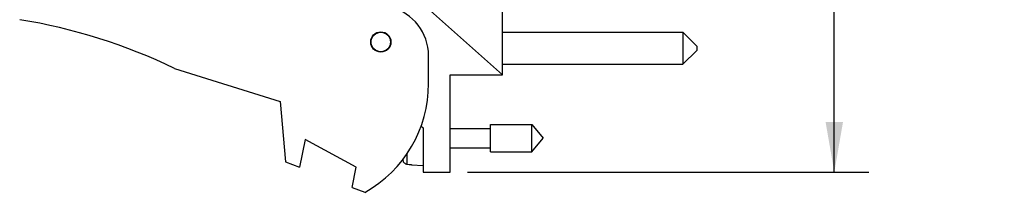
# Model space of a CAD drawing. Header units: inches. Extents: x 0.2 to 16.8, y 0.2 to 10.8.
# Tile 5 of 13: x 7.768 to 11.316, y 3.623 to 4.246. Entities that reach past the tile are written whole.
import ezdxf

# ---------------------------------------------------------------- set-up
doc = ezdxf.new("R2010")
doc.units = ezdxf.units.IN
doc.header["$LTSCALE"] = 0.935
doc.header["$MEASUREMENT"] = 0
doc.layers.get('0').update_dxf_attribs({"linetype": 'CONTINUOUS'})
doc.layers.add('DIMENSIONS', color=7, linetype='CONTINUOUS')
doc.styles.get("Standard").update_dxf_attribs({"font": 'txt', "width": 0.8})
doc.dimstyles.new('DIMSTYLE_3', dxfattribs={"dimtxt": 0.125, "dimasz": 0.18, "dimexe": 0.125, "dimexo": 0.0625, "dimgap": 0.0625, "dimtad": 0, "dimtih": 1, "dimtoh": 1, "dimzin": 4, "dimdsep": 46, "dimtxsty": 'STANDARD', "dimblk": '_FILLED', "dimblk1": '_FILLED', "dimblk2": '_FILLED', "dimcen": 0.09, "dimadec": 0, "dimazin": 0, "dimtp": 0.001, "dimtm": 0.001, "dimtfac": 1, "dimtofl": 0, "dimtmove": 0, "dimatfit": 3, "dimldrblk": '_FILLED', "dimfxl": 1, "dimtolj": 1, "dimtzin": 4, "dimarcsym": 0})

# ---------------------------------------------------------------- blocks, each defined once
blk = doc.blocks.new('_FILLED')
at = {"color": 0, "linetype": 'BYBLOCK'}
blk.add_solid([(0, 0), (-1, 0.174), (-1, -0.174)], dxfattribs=at)
blk = doc.blocks.new('*D3')
at = {"layer": 'DIMENSIONS', "color": 2, "linetype": 'CONTINUOUS'}
for p, q in [((9.3789, 8.7613), (10.8282, 8.7613)), ((10.7032, 8.7613), (10.7032, 6.3538)), ((10.7032, 3.6964), (10.7032, 6.1038)), ((9.3819, 3.6964), (10.8282, 3.6964))]:
    blk.add_line(p, q, dxfattribs=at)
at = {"layer": 'DIMENSIONS', "color": 2, "linetype": 'CONTINUOUS', "xscale": 0.18, "yscale": 0.18, "zscale": 0.18}
for p, rotation in [((10.7032, 8.7613), 90), ((10.7032, 3.6964), 270)]:
    blk.add_blockref('_FILLED', p, dxfattribs=dict(at, rotation=rotation))
at = {"layer": 'DIMENSIONS', "color": 2, "linetype": 'CONTINUOUS', "insert": (10.7032, 6.2913), "char_height": 0.125, "width": 1.225, "attachment_point": 2, "line_spacing_factor": 0.9}
blk.add_mtext('5.06{\\Ftxt.shx;\\W1.000000;\\H0.125000; }[128.6]', dxfattribs=at)

msp = doc.modelspace()

# ---------------------------------------------------------------- linework, layer by layer
at = {"color": 7, "linetype": 'CONTINUOUS'}
for p, q in [((9.5074, 4.0464), (9.5074, 4.6254)), ((9.5074, 4.0464), (9.1264, 4.387)), ((9.5074, 4.2002), (10.1574, 4.2002)), ((10.2074, 4.1502), (10.1574, 4.2002)), ((10.1574, 4.2002), (10.1574, 4.0852)), ((9.2414, 4.0153), (9.2414, 4.1161)), ((10.2074, 4.1352), (10.1574, 4.0852)), ((10.2074, 4.1502), (10.2074, 4.1352)), ((9.5074, 4.0852), (10.1574, 4.0852)), ((8.3264, 4.0701), (8.7064, 3.9504)), ((9.3194, 4.0464), (9.5074, 4.0464)), ((9.3194, 3.6964), (9.3194, 4.0464)), ((8.7064, 3.9504), (8.7264, 3.7334)), ((9.4651, 3.8676), (9.6132, 3.8676)), ((9.4651, 3.7691), (9.4651, 3.8676)), ((9.6132, 3.8676), (9.6545, 3.8184)), ((9.6132, 3.7691), (9.6132, 3.8676)), ((9.2136, 3.8628), (9.2214, 3.8564)), ((9.2214, 3.8564), (9.2214, 3.6964)), ((9.3194, 3.8534), (9.4651, 3.8534)), ((8.7964, 3.8141), (8.7764, 3.7141)), ((8.9803, 3.7141), (8.7964, 3.8141)), ((9.6132, 3.7691), (9.6545, 3.8184)), ((9.3194, 3.7833), (9.4651, 3.7833)), ((9.4651, 3.7691), (9.6132, 3.7691)), ((8.7264, 3.7334), (8.7764, 3.7141)), ((8.9658, 3.6413), (8.9803, 3.7141)), ((9.1642, 3.7246), (9.1721, 3.7242)), ((9.1721, 3.7242), (9.18, 3.7237)), ((9.18, 3.7237), (9.18, 3.7227)), ((9.18, 3.7227), (9.2214, 3.7203)), ((9.2214, 3.6964), (9.3194, 3.6964)), ((8.9658, 3.6413), (9.0124, 3.6234))]:
    msp.add_line(p, q, dxfattribs=at)
at = {"color": 9, "linetype": 'CONTINUOUS'}
for p, q in [((9.1642, 3.7246), (9.1642, 3.764)), ((9.15, 3.7363), (9.15, 3.7452))]:
    msp.add_line(p, q, dxfattribs=at)
at = {"color": 7, "linetype": 'CONTINUOUS'}
for radius in [0.0365, 0.035]:
    msp.add_circle((9.0694, 4.1654), radius, dxfattribs=at)
for centre, radius, start, end in [((9.0614, 4.1161), 0.18, 0, 75.5225), ((7.445, 2.2458), 2.026, 64.2145, 80.8167), ((8.7914, 4.0153), 0.45, 299.4136, 360), ((9.4517, 3.8184), 0.3127, 193.9238, 195.2119), ((9.1655, 3.7405), 0.0161, 195.2154, 203.9707), ((9.1651, 3.7402), 0.0156, 257.6175, 266.6515)]:
    msp.add_arc(centre, radius, start, end, dxfattribs=at)
msp.add_open_spline([(9.1618, 3.725), (9.1606, 3.7252), (9.1583, 3.726), (9.1551, 3.7281), (9.1525, 3.7307), (9.1513, 3.7329), (9.1508, 3.734)], degree=3, knots=[0, 0, 0, 0, 0.249992, 0.499991, 0.749994, 1, 1, 1, 1], dxfattribs=at)

# ---------------------------------------------------------------- dimensions: what is measured, and where the dimension line sits
at = {"layer": 'DIMENSIONS', "color": 2, "linetype": 'CONTINUOUS'}
dim = msp.add_linear_dim(base=(10.7032, 3.6964), p1=(9.3164, 8.7613), p2=(9.3194, 3.6964), angle=270, dimstyle='DIMSTYLE_3', dxfattribs=at)
dim.commit()
dim.dimension.update_dxf_attribs({"geometry": '*D3', "text_midpoint": (10.7032, 6.2288), "dimtype": 160})

doc.saveas('drawing.dxf')
